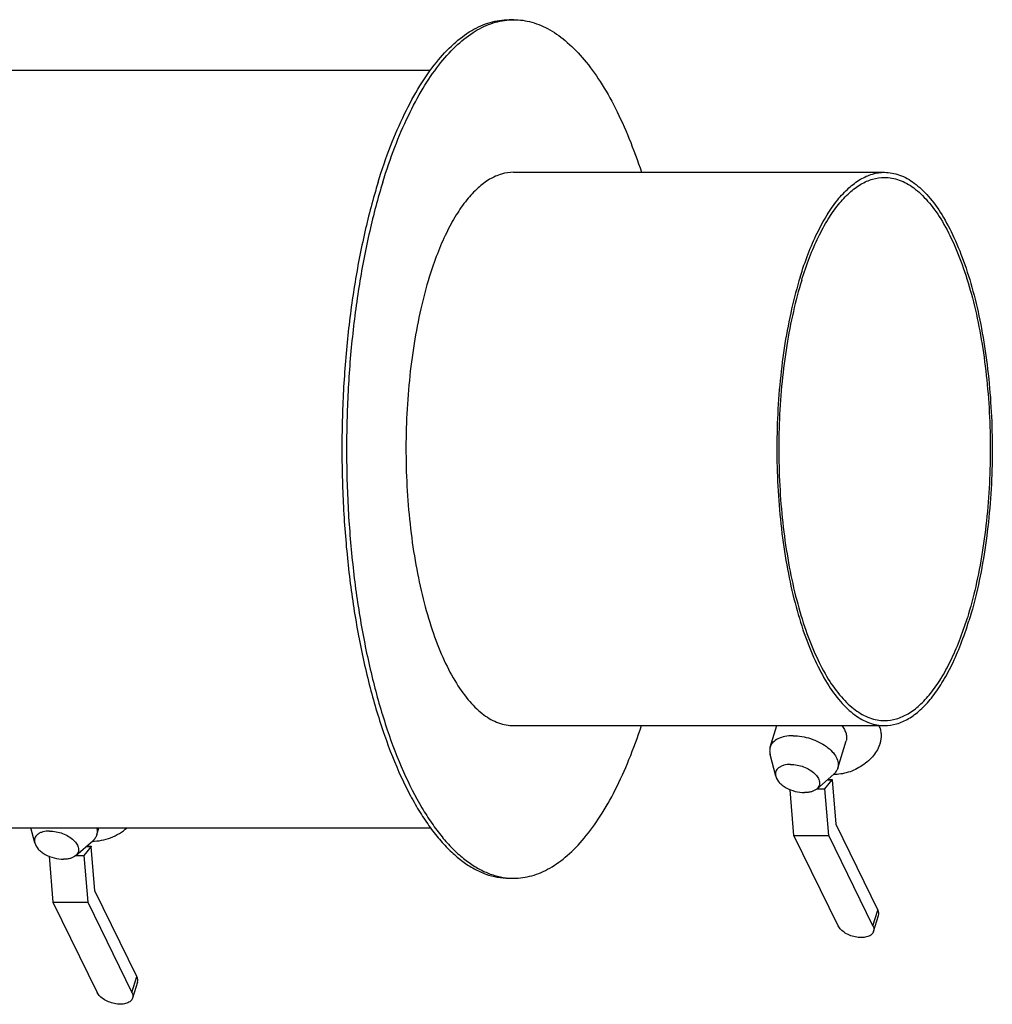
# Model space of a CAD drawing. Header units: millimetres. Extents: x 0 to 2100, y 0 to 2970.
# Tile 6 of 7: x 1181 to 1566, y 1098 to 1488. Entities that reach past the tile are written whole.
import ezdxf

# ---------------------------------------------------------------- set-up
doc = ezdxf.new("R2010")
doc.units = ezdxf.units.MM
doc.header["$LTSCALE"] = 193.6
doc.layers.get('0').update_dxf_attribs({"linetype": 'CONTINUOUS'})
doc.layers.add('_ACHSEN', color=7, linetype='CONTINUOUS')

msp = doc.modelspace()

# ---------------------------------------------------------------- linework, layer by layer
at = {"color": 7, "linetype": 'Continuous'}
for p, q in [((1376.67, 1427.06), (1523.58, 1427.06)), ((1376.67, 1207.96), (1523.58, 1207.96)), ((1499.99, 1182.94), (1502.84, 1186.52)), ((1500.91, 1186.52), (1502.84, 1186.52)), ((1501.06, 1186.65), (1502.88, 1186.65)), ((1502.84, 1186.52), (1502.88, 1186.65)), ((1502.88, 1186.65), (1502.89, 1186.52)), ((1502.89, 1186.52), (1504.3, 1168.86)), ((1487.66, 1164.41), (1486.21, 1182.58)), ((1496.82, 1182.94), (1499.99, 1182.94)), ((1501.47, 1164.41), (1499.99, 1182.94)), ((1504.3, 1168.86), (1520.95, 1134.93)), ((1505.2, 1128.66), (1487.66, 1164.41)), ((1487.66, 1164.41), (1501.47, 1164.41)), ((1519.01, 1128.66), (1501.47, 1164.41)), ((1209.3, 1160.13), (1206.46, 1156.56)), ((1207.37, 1160.13), (1209.3, 1160.13)), ((1207.53, 1160.27), (1209.34, 1160.27)), ((1209.34, 1160.27), (1209.3, 1160.13)), ((1209.35, 1160.14), (1209.34, 1160.27)), ((1210.76, 1142.48), (1209.35, 1160.14)), ((1192.67, 1156.19), (1194.12, 1138.02)), ((1203.29, 1156.56), (1206.46, 1156.56)), ((1206.46, 1156.56), (1207.94, 1138.02)), ((1227.41, 1108.54), (1210.76, 1142.48)), ((1194.12, 1138.02), (1211.66, 1102.28)), ((1194.12, 1138.02), (1207.94, 1138.02)), ((1207.94, 1138.02), (1225.48, 1102.28)), ((1519.27, 1126.45), (1521.21, 1132.72)), ((1227.67, 1106.33), (1225.74, 1100.06))]:
    msp.add_line(p, q, dxfattribs=at)
at = {"color": 9, "linetype": 'Continuous'}
for p, q in [((1519.01, 1128.66), (1520.95, 1134.93)), ((1225.48, 1102.28), (1227.41, 1108.54))]:
    msp.add_line(p, q, dxfattribs=at)
at = {"color": 7, "linetype": 'Continuous'}
for points, knots in [([(1376.67, 1427.06), (1375.06, 1427.06), (1371.71, 1426.56), (1366.88, 1424.37), (1362.24, 1420.84), (1357.82, 1416.04), (1353.65, 1410.01), (1349.78, 1402.84), (1346.24, 1394.61), (1344.22, 1388.71), (1343.26, 1385.61)], [0, 0, 0, 0, 0.085851, 0.177422, 0.279224, 0.394141, 0.523635, 0.668109, 0.827202, 1, 1, 1, 1]), ([(1490.17, 1385.61), (1491.13, 1388.71), (1493.15, 1394.61), (1496.69, 1402.84), (1500.56, 1410.01), (1504.73, 1416.04), (1509.15, 1420.84), (1513.79, 1424.37), (1518.62, 1426.56), (1521.97, 1427.06), (1523.58, 1427.06)], [0, 0, 0, 0, 0.172798, 0.331891, 0.476365, 0.605859, 0.720776, 0.822578, 0.914149, 1, 1, 1, 1]), ([(1490.78, 1384.36), (1491.72, 1387.41), (1493.71, 1393.2), (1497.18, 1401.28), (1500.98, 1408.32), (1505.08, 1414.24), (1509.41, 1418.96), (1513.97, 1422.42), (1518.71, 1424.57), (1522, 1425.06), (1523.58, 1425.06)], [0, 0, 0, 0, 0.172798, 0.331891, 0.476365, 0.605859, 0.720776, 0.822578, 0.914149, 1, 1, 1, 1]), ([(1523.58, 1427.06), (1524.58, 1427.06), (1526.61, 1426.87), (1530.73, 1425.74), (1534.68, 1423.48), (1538.34, 1420.39), (1542.17, 1416.37), (1546.68, 1410.04), (1551.43, 1400.96), (1555.66, 1390.27), (1559.27, 1378.19), (1562.19, 1364.93), (1564.38, 1350.75), (1565.78, 1335.93), (1566.36, 1320.74), (1566.13, 1305.5), (1565.07, 1290.49), (1563.21, 1276), (1560.6, 1262.32), (1558.29, 1253.58), (1557, 1249.41)], [0, 0, 0, 0, 0.015431, 0.031276, 0.065553, 0.084623, 0.105199, 0.151212, 0.203955, 0.263194, 0.328332, 0.398514, 0.4727, 0.549723, 0.628325, 0.707205, 0.785054, 0.860592, 0.932607, 1, 1, 1, 1]), ([(1523.58, 1425.06), (1524.57, 1425.06), (1526.56, 1424.88), (1530.59, 1423.77), (1534.48, 1421.55), (1538.07, 1418.51), (1541.84, 1414.56), (1546.25, 1408.35), (1550.93, 1399.43), (1555.07, 1388.95), (1558.62, 1377.08), (1561.49, 1364.06), (1563.63, 1350.14), (1565.01, 1335.59), (1565.58, 1320.69), (1565.35, 1305.72), (1564.31, 1290.98), (1562.49, 1276.76), (1559.92, 1263.33), (1557.66, 1254.75), (1556.39, 1250.65)], [0, 0, 0, 0, 0.015431, 0.031276, 0.065553, 0.084623, 0.105199, 0.151212, 0.203955, 0.263194, 0.328332, 0.398514, 0.4727, 0.549723, 0.628325, 0.707205, 0.785054, 0.860592, 0.932607, 1, 1, 1, 1]), ([(1343.26, 1385.61), (1341.97, 1381.44), (1339.66, 1372.7), (1337.05, 1359.02), (1335.19, 1344.53), (1334.13, 1329.52), (1333.89, 1314.27), (1334.48, 1299.09), (1335.88, 1284.26), (1338.07, 1270.08), (1340.99, 1256.83), (1344.6, 1244.74), (1348.82, 1234.06), (1353.58, 1224.98), (1358.08, 1218.65), (1361.92, 1214.62), (1365.58, 1211.53), (1369.53, 1209.27), (1373.65, 1208.14), (1375.68, 1207.96), (1376.67, 1207.96)], [0, 0, 0, 0, 0.067393, 0.139408, 0.214946, 0.292795, 0.371675, 0.450277, 0.5273, 0.601486, 0.671668, 0.736806, 0.796045, 0.848788, 0.894801, 0.915377, 0.934447, 0.968724, 0.984569, 1, 1, 1, 1]), ([(1490.17, 1385.61), (1488.88, 1381.44), (1486.57, 1372.7), (1483.96, 1359.02), (1482.1, 1344.53), (1481.04, 1329.52), (1480.8, 1314.27), (1481.39, 1299.09), (1482.79, 1284.26), (1484.97, 1270.08), (1487.9, 1256.83), (1491.51, 1244.74), (1495.73, 1234.06), (1500.49, 1224.98), (1504.99, 1218.65), (1508.83, 1214.62), (1512.49, 1211.53), (1516.44, 1209.27), (1520.55, 1208.14), (1522.58, 1207.96), (1523.58, 1207.96)], [0, 0, 0, 0, 0.067393, 0.139408, 0.214946, 0.292795, 0.371675, 0.450277, 0.5273, 0.601486, 0.671668, 0.736806, 0.796045, 0.848788, 0.894801, 0.915377, 0.934447, 0.968724, 0.984569, 1, 1, 1, 1]), ([(1490.78, 1384.36), (1489.51, 1380.27), (1487.25, 1371.69), (1484.68, 1358.26), (1482.86, 1344.04), (1481.82, 1329.3), (1481.58, 1314.33), (1482.16, 1299.42), (1483.53, 1284.87), (1485.68, 1270.95), (1488.55, 1257.93), (1492.1, 1246.07), (1496.24, 1235.58), (1500.91, 1226.66), (1505.33, 1220.45), (1509.1, 1216.5), (1512.69, 1213.47), (1516.57, 1211.25), (1520.61, 1210.14), (1522.6, 1209.96), (1523.58, 1209.96)], [0, 0, 0, 0, 0.067393, 0.139408, 0.214946, 0.292795, 0.371675, 0.450277, 0.5273, 0.601486, 0.671668, 0.736806, 0.796045, 0.848788, 0.894801, 0.915377, 0.934447, 0.968724, 0.984569, 1, 1, 1, 1]), ([(1523.58, 1209.96), (1525.17, 1209.96), (1528.46, 1210.45), (1533.2, 1212.59), (1537.75, 1216.06), (1542.09, 1220.78), (1546.18, 1226.69), (1549.99, 1233.73), (1553.46, 1241.81), (1555.45, 1247.61), (1556.39, 1250.65)], [0, 0, 0, 0, 0.085851, 0.177422, 0.279224, 0.394141, 0.523635, 0.668109, 0.827202, 1, 1, 1, 1]), ([(1523.58, 1207.96), (1525.2, 1207.96), (1528.55, 1208.46), (1533.38, 1210.64), (1538.02, 1214.17), (1542.44, 1218.98), (1546.6, 1225), (1550.48, 1232.17), (1554.02, 1240.41), (1556.04, 1246.31), (1557, 1249.41)], [0, 0, 0, 0, 0.085851, 0.177422, 0.279224, 0.394141, 0.523635, 0.668109, 0.827202, 1, 1, 1, 1]), ([(1521.21, 1132.72), (1521.31, 1133.06), (1521.37, 1133.84), (1521.12, 1134.57), (1520.95, 1134.93)], [0, 0, 0, 0, 0.47401, 1, 1, 1, 1]), ([(1519.27, 1126.45), (1519.2, 1126.22), (1518.98, 1125.77), (1518.47, 1125.2), (1517.79, 1124.72), (1516.63, 1124.22), (1514.87, 1123.93), (1512.57, 1124.08), (1510.23, 1124.68), (1508.08, 1125.7), (1506.33, 1127), (1505.47, 1128.1), (1505.2, 1128.66)], [0, 0, 0, 0, 0.043179, 0.088634, 0.138107, 0.192582, 0.316751, 0.457719, 0.606659, 0.752863, 0.886243, 1, 1, 1, 1]), ([(1519.01, 1128.66), (1519.19, 1128.31), (1519.43, 1127.57), (1519.38, 1126.79), (1519.27, 1126.45)], [0, 0, 0, 0, 0.52599, 1, 1, 1, 1]), ([(1227.67, 1106.33), (1227.78, 1106.67), (1227.84, 1107.45), (1227.59, 1108.19), (1227.41, 1108.54)], [0, 0, 0, 0, 0.47401, 1, 1, 1, 1]), ([(1225.74, 1100.06), (1225.67, 1099.83), (1225.45, 1099.39), (1224.94, 1098.81), (1224.26, 1098.34), (1223.1, 1097.83), (1221.33, 1097.54), (1219.04, 1097.69), (1216.7, 1098.3), (1214.55, 1099.31), (1212.8, 1100.62), (1211.94, 1101.71), (1211.66, 1102.28)], [0, 0, 0, 0, 0.043179, 0.088634, 0.138107, 0.192582, 0.316751, 0.457719, 0.606659, 0.752863, 0.886243, 1, 1, 1, 1]), ([(1225.48, 1102.28), (1225.65, 1101.92), (1225.9, 1101.19), (1225.84, 1100.41), (1225.74, 1100.06)], [0, 0, 0, 0, 0.52599, 1, 1, 1, 1])]:
    msp.add_open_spline(points, degree=3, knots=knots, dxfattribs=at)
at = {"layer": '_ACHSEN', "color": 7, "linetype": 'Continuous'}
for p, q in [((1374.83, 1487.51), (1376.67, 1487.51)), ((912.46, 1467.51), (1343.71, 1467.51)), ((1478.28, 1199.36), (1480.94, 1207.96)), ((1521.48, 1207.86), (1521.43, 1207.96)), ((1505.03, 1191.09), (1508.36, 1201.86)), ((1480.5, 1187.87), (1478.26, 1196.57)), ((1496.72, 1182.85), (1503.49, 1188.78)), ((912.46, 1167.51), (1343.7, 1167.51)), ((1186.97, 1161.48), (1185.41, 1167.51)), ((1211.5, 1164.7), (1212.37, 1167.51)), ((1203.19, 1156.47), (1209.95, 1162.39)), ((1374.83, 1147.51), (1376.67, 1147.51))]:
    msp.add_line(p, q, dxfattribs=at)
for centre, start, end in [((1376.68, 1461.66), 90.0028, 94.0738), ((1376.68, 1173.35), 265.9172, 269.9971)]:
    msp.add_arc(centre, 25.84, start, end, dxfattribs=at)
for points, knots in [([(1322.98, 1423.18), (1324.46, 1427.99), (1327.61, 1437.16), (1333.1, 1449.93), (1339.11, 1461.06), (1345.58, 1470.4), (1352.44, 1477.86), (1359.63, 1483.34), (1366, 1486.21), (1371.08, 1487.32), (1373.59, 1487.51), (1374.83, 1487.51)], [0, 0, 0, 0, 0.17276, 0.331819, 0.476262, 0.605728, 0.720621, 0.8224, 0.913951, 0.957347, 1, 1, 1, 1]), ([(1324.82, 1423.18), (1326.26, 1427.85), (1329.31, 1436.76), (1334.61, 1449.21), (1340.4, 1460.12), (1346.63, 1469.36), (1353.23, 1476.85), (1360.15, 1482.48), (1366.28, 1485.61), (1371.19, 1487.01), (1373.63, 1487.36), (1374.84, 1487.44)], [0, 0, 0, 0, 0.171216, 0.329319, 0.473438, 0.603192, 0.718865, 0.821658, 0.914005, 0.957518, 1, 1, 1, 1]), ([(1376.67, 1487.51), (1377.88, 1487.51), (1380.31, 1487.34), (1385.21, 1486.3), (1391.36, 1483.62), (1398.34, 1478.5), (1405.02, 1471.51), (1411.34, 1462.74), (1417.24, 1452.28), (1422.66, 1440.26), (1425.8, 1431.62), (1427.29, 1427.08)], [0, 0, 0, 0, 0.043264, 0.087233, 0.179705, 0.281974, 0.3969, 0.526006, 0.6698, 0.828055, 1, 1, 1, 1]), ([(1322.98, 1423.18), (1320.98, 1416.71), (1317.4, 1403.15), (1313.34, 1381.92), (1310.46, 1359.44), (1308.81, 1336.14), (1308.45, 1312.48), (1309.36, 1288.92), (1311.53, 1265.92), (1314.92, 1243.92), (1319.46, 1223.34), (1325.06, 1204.59), (1330.67, 1190.4), (1335.66, 1180.3), (1339.48, 1173.61), (1343.48, 1167.62), (1347.64, 1162.36), (1351.93, 1157.85), (1356.35, 1154.12), (1360.86, 1151.19), (1365.47, 1149.08), (1370.13, 1147.79), (1373.28, 1147.51), (1374.83, 1147.51)], [0, 0, 0, 0, 0.067383, 0.139387, 0.214913, 0.292751, 0.371619, 0.450209, 0.52722, 0.601395, 0.671566, 0.736694, 0.795925, 0.82314, 0.848684, 0.872541, 0.894727, 0.9153, 0.934367, 0.952097, 0.968728, 0.984571, 1, 1, 1, 1]), ([(1324.82, 1423.18), (1322.84, 1416.79), (1319.31, 1403.41), (1315.27, 1382.47), (1312.39, 1360.3), (1310.71, 1337.31), (1310.28, 1313.95), (1311.09, 1290.66), (1313.14, 1267.88), (1316.38, 1246.03), (1320.75, 1225.54), (1326.16, 1206.79), (1332.52, 1190.12), (1338.7, 1177.84), (1344.07, 1169.4), (1348.13, 1163.97), (1352.33, 1159.28), (1356.65, 1155.33), (1361.08, 1152.15), (1365.59, 1149.77), (1370.18, 1148.19), (1373.3, 1147.68), (1374.84, 1147.57)], [0, 0, 0, 0, 0.066926, 0.138401, 0.213361, 0.290634, 0.368982, 0.447137, 0.523836, 0.597856, 0.668056, 0.733411, 0.793071, 0.846417, 0.870632, 0.893199, 0.914159, 0.9336, 0.951665, 0.968558, 0.984556, 1, 1, 1, 1]), ([(1376.67, 1147.51), (1377.88, 1147.51), (1380.31, 1147.68), (1385.21, 1148.72), (1391.36, 1151.39), (1398.34, 1156.52), (1405.02, 1163.51), (1411.34, 1172.28), (1417.24, 1182.73), (1422.66, 1194.76), (1425.8, 1203.4), (1427.29, 1207.94)], [0, 0, 0, 0, 0.043264, 0.087233, 0.179705, 0.281974, 0.396899, 0.526005, 0.6698, 0.828054, 1, 1, 1, 1]), ([(1506.58, 1207.96), (1506.99, 1207.47), (1507.69, 1206.49), (1508.39, 1204.9), (1508.65, 1203.34), (1508.51, 1202.32), (1508.36, 1201.86)], [0, 0, 0, 0, 0.286767, 0.544892, 0.779305, 1, 1, 1, 1]), ([(1521.85, 1200.92), (1522.21, 1202.09), (1522.48, 1203.92), (1522.13, 1206.27), (1521.73, 1207.35), (1521.48, 1207.86)], [0, 0, 0, 0, 0.516111, 0.760434, 1, 1, 1, 1]), ([(1487.39, 1203.92), (1486.29, 1203.92), (1484.23, 1203.75), (1481.45, 1202.88), (1479.64, 1201.63), (1478.69, 1200.38), (1478.39, 1199.7), (1478.28, 1199.36)], [0, 0, 0, 0, 0.303411, 0.569194, 0.796736, 0.900143, 1, 1, 1, 1]), ([(1487.39, 1203.92), (1488.54, 1203.92), (1490.88, 1203.72), (1494.33, 1202.87), (1497.61, 1201.55), (1500.52, 1199.82), (1502.86, 1197.79), (1504.51, 1195.59), (1505.21, 1193.61), (1505.27, 1192.12), (1505.14, 1191.42), (1505.03, 1191.09)], [0, 0, 0, 0, 0.141758, 0.289461, 0.436614, 0.576796, 0.704585, 0.816642, 0.91316, 0.957282, 1, 1, 1, 1]), ([(1478.28, 1199.36), (1478.15, 1198.92), (1478.01, 1197.98), (1478.14, 1197.04), (1478.26, 1196.57)], [0, 0, 0, 0, 0.48658, 1, 1, 1, 1]), ([(1521.85, 1200.92), (1521.31, 1199.19), (1519.88, 1196.69), (1517.24, 1193.92), (1514, 1191.42), (1509.35, 1189.21), (1505.26, 1188.56), (1503.28, 1188.59)], [0, 0, 0, 0, 0.229943, 0.355163, 0.484822, 0.747653, 1, 1, 1, 1]), ([(1486.37, 1192.59), (1485.46, 1192.59), (1484.14, 1192.45), (1482.57, 1191.87), (1481.64, 1191.3), (1480.94, 1190.59), (1480.49, 1189.74), (1480.34, 1188.81), (1480.42, 1188.18), (1480.5, 1187.87)], [0, 0, 0, 0, 0.31044, 0.446457, 0.569164, 0.680734, 0.785597, 0.889913, 1, 1, 1, 1]), ([(1486.37, 1192.59), (1487.23, 1192.59), (1489, 1192.41), (1491.55, 1191.69), (1493.9, 1190.57), (1495.84, 1189.15), (1497.23, 1187.53), (1497.84, 1186.04), (1497.87, 1184.91), (1497.68, 1184.14), (1497.3, 1183.43), (1496.93, 1183.03), (1496.72, 1182.85)], [0, 0, 0, 0, 0.148603, 0.303157, 0.454428, 0.593795, 0.715123, 0.817222, 0.863168, 0.907628, 0.952607, 1, 1, 1, 1]), ([(1505.03, 1191.09), (1504.9, 1190.65), (1504.48, 1189.8), (1503.85, 1189.09), (1503.49, 1188.78)], [0, 0, 0, 0, 0.48658, 1, 1, 1, 1]), ([(1480.5, 1187.87), (1480.73, 1186.97), (1481.58, 1185.68), (1483.11, 1184.29), (1485.15, 1182.95), (1488.08, 1181.78), (1490.61, 1181.4), (1491.86, 1181.4)], [0, 0, 0, 0, 0.200434, 0.32021, 0.450453, 0.727748, 1, 1, 1, 1]), ([(1496.72, 1182.85), (1496.14, 1182.34), (1494.98, 1181.8), (1493.3, 1181.46), (1492.35, 1181.4), (1491.86, 1181.4)], [0, 0, 0, 0, 0.450298, 0.713856, 1, 1, 1, 1]), ([(1192.84, 1166.2), (1191.93, 1166.2), (1190.61, 1166.06), (1189.04, 1165.49), (1188.11, 1164.92), (1187.4, 1164.2), (1186.96, 1163.36), (1186.8, 1162.42), (1186.89, 1161.79), (1186.97, 1161.48)], [0, 0, 0, 0, 0.31044, 0.446457, 0.569164, 0.680734, 0.785597, 0.889913, 1, 1, 1, 1]), ([(1192.84, 1166.2), (1193.7, 1166.2), (1195.46, 1166.02), (1198.02, 1165.3), (1200.36, 1164.18), (1202.31, 1162.76), (1203.7, 1161.15), (1204.3, 1159.65), (1204.33, 1158.52), (1204.15, 1157.75), (1203.76, 1157.04), (1203.39, 1156.65), (1203.19, 1156.47)], [0, 0, 0, 0, 0.148603, 0.303157, 0.454428, 0.593795, 0.715123, 0.817222, 0.863168, 0.907628, 0.952607, 1, 1, 1, 1]), ([(1209.74, 1162.2), (1212.21, 1162.17), (1217.26, 1163.18), (1221.65, 1165.82), (1223.55, 1167.51)], [0, 0, 0, 0, 0.492826, 1, 1, 1, 1]), ([(1211.52, 1167.51), (1211.64, 1167.04), (1211.78, 1166.09), (1211.64, 1165.14), (1211.5, 1164.7)], [0, 0, 0, 0, 0.513624, 1, 1, 1, 1]), ([(1211.5, 1164.7), (1211.37, 1164.27), (1210.95, 1163.41), (1210.31, 1162.71), (1209.95, 1162.39)], [0, 0, 0, 0, 0.48658, 1, 1, 1, 1]), ([(1186.97, 1161.48), (1187.2, 1160.59), (1188.04, 1159.29), (1189.58, 1157.91), (1191.61, 1156.57), (1194.54, 1155.39), (1197.08, 1155.01), (1198.33, 1155.01)], [0, 0, 0, 0, 0.200434, 0.32021, 0.450453, 0.727748, 1, 1, 1, 1]), ([(1203.19, 1156.47), (1202.6, 1155.96), (1201.45, 1155.41), (1199.77, 1155.07), (1198.82, 1155.01), (1198.33, 1155.01)], [0, 0, 0, 0, 0.450298, 0.713856, 1, 1, 1, 1])]:
    msp.add_open_spline(points, degree=3, knots=knots, dxfattribs=at)

doc.saveas('drawing.dxf')
